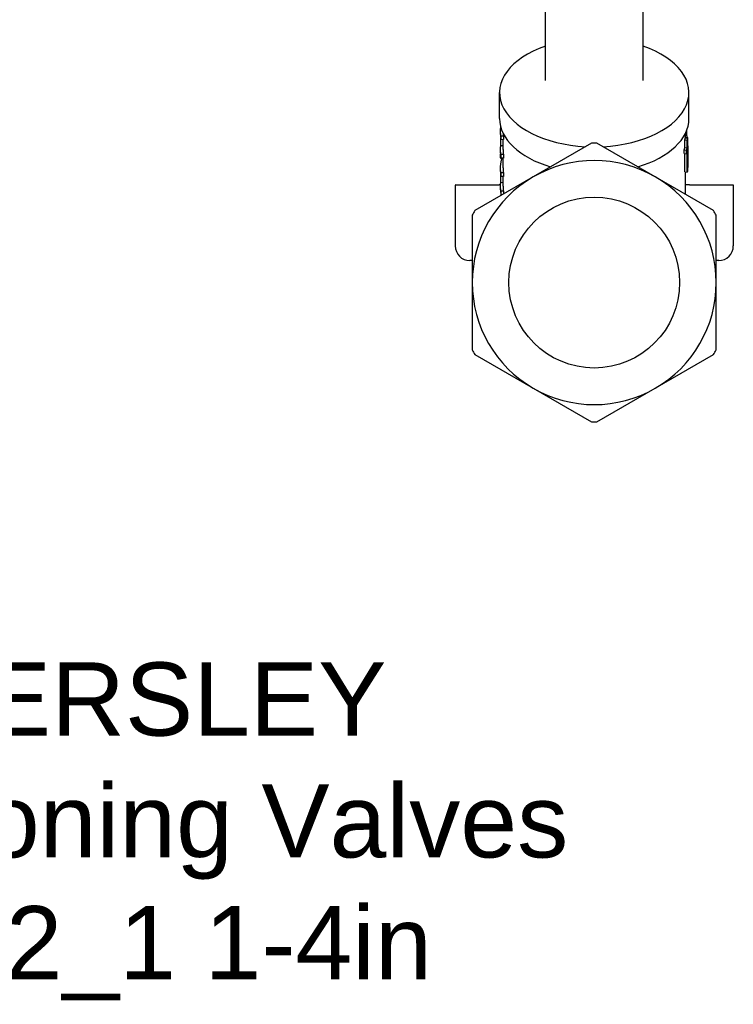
# Model space of a CAD drawing. Header units: millimetres. Extents: x 213 to 509, y 63 to 444.
# Tile 2 of 11: x 359 to 505, y 63 to 265. Entities that reach past the tile are written whole.
import ezdxf
from ezdxf.enums import TextEntityAlignment as Align

# ---------------------------------------------------------------- set-up
doc = ezdxf.new("R2010")
doc.units = ezdxf.units.MM
doc.layers.add('Detail', color=2, linetype='Continuous')
doc.layers.add('TEXT', color=7, linetype='Continuous')
doc.styles.add('fastrack', font='ARIAL.TTF')

msp = doc.modelspace()

# ---------------------------------------------------------------- linework, layer by layer
at = {"layer": 'Detail'}
for p, q in [((466.86, 252.06), (466.86, 273.18)), ((486.86, 252.06), (486.86, 273.18)), ((457.46, 244.27), (457.46, 249.6)), ((496.26, 244.27), (496.26, 249.6)), ((457.66, 241), (457.66, 241.74)), ((457.7, 238.71), (457.7, 240.26)), ((458.25, 240.71), (457.75, 240.68)), ((457.75, 239.94), (457.75, 240.68)), ((458.25, 240.71), (458.25, 239.97)), ((495.5, 240.37), (496, 240.35)), ((495.56, 240.37), (495.56, 241.31)), ((495.56, 240.39), (496.01, 240.41)), ((496, 240.35), (496, 238.78)), ((458.16, 238.69), (457.7, 238.71)), ((458.25, 239.97), (457.75, 239.94)), ((458.16, 237.97), (458.16, 239.97)), ((476.32, 239.24), (464.36, 232.34)), ((489.36, 232.34), (477.4, 239.24)), ((495.42, 239.92), (495.92, 239.89)), ((495.42, 238.35), (495.42, 239.92)), ((495.42, 238.35), (495.92, 238.32)), ((495.92, 238.32), (495.92, 239.89)), ((496, 235.09), (496, 238.04)), ((496.06, 238.9), (496.06, 239.64)), ((496.06, 237.01), (496.06, 238.13)), ((457.66, 237.23), (457.66, 237.97)), ((457.66, 236.23), (457.66, 237.08)), ((458.25, 236.94), (457.75, 236.91)), ((457.75, 236.18), (457.75, 236.91)), ((458.25, 236.2), (457.75, 236.18)), ((458.16, 234.2), (458.16, 236.2)), ((458.25, 236.94), (458.25, 236.2)), ((495.3, 237.86), (495.79, 237.81)), ((495.3, 237.12), (495.3, 237.86)), ((495.3, 237.12), (495.79, 237.07)), ((495.42, 233.37), (495.42, 237.11)), ((495.79, 237.07), (495.79, 237.81)), ((495.92, 233.33), (495.92, 237.58)), ((457.66, 233.46), (457.66, 234.2)), ((464.36, 232.34), (452.4, 225.44)), ((457.7, 231.17), (457.7, 232.73)), ((458.25, 233.17), (457.75, 233.15)), ((457.75, 232.41), (457.75, 233.15)), ((458.25, 232.44), (457.75, 232.41)), ((458.16, 230.43), (458.16, 232.43)), ((458.25, 233.17), (458.25, 232.44)), ((501.32, 225.44), (489.36, 232.34)), ((495.42, 233.37), (495.92, 233.33)), ((495.56, 228.76), (495.56, 233.36)), ((448.36, 230.59), (448.36, 218.19)), ((448.46, 230.69), (457.36, 230.69)), ((457.66, 230.69), (457.36, 230.69)), ((457.66, 229.7), (457.66, 230.43)), ((458.16, 231.15), (457.7, 231.17)), ((496.36, 230.69), (495.56, 230.69)), ((496.36, 230.69), (505.36, 230.69)), ((505.36, 230.69), (505.36, 218.19)), ((458.25, 229.41), (457.75, 229.38)), ((457.75, 228.64), (457.75, 229.38)), ((457.97, 228.65), (457.75, 228.64)), ((458.25, 229.41), (458.25, 228.81)), ((451.86, 224.5), (451.86, 210.69)), ((501.86, 210.69), (501.86, 224.5)), ((451.86, 215.19), (451.36, 215.19)), ((502.36, 215.19), (501.86, 215.19)), ((451.86, 210.69), (451.86, 196.88)), ((501.86, 196.88), (501.86, 210.69)), ((452.4, 195.94), (464.36, 189.04)), ((489.36, 189.04), (501.32, 195.94)), ((464.36, 189.04), (476.32, 182.13)), ((477.4, 182.13), (489.36, 189.04))]:
    msp.add_line(p, q, dxfattribs=at)
at = {"layer": 'Detail', "flags": 128}
for points in [[(457.75, 240.68), (457.74, 240.76), (457.72, 240.83), (457.71, 240.91), (457.7, 240.99), (457.7, 241.06), (457.69, 241.14), (457.68, 241.21), (457.68, 241.29), (457.67, 241.37), (457.67, 241.44), (457.66, 241.52), (457.66, 241.59), (457.66, 241.67), (457.66, 241.75), (457.66, 241.82), (457.66, 241.9), (457.66, 241.97), (457.67, 242.05), (457.67, 242.13), (457.68, 242.2), (457.68, 242.28), (457.69, 242.35), (457.7, 242.43), (457.71, 242.51)], [(457.66, 241), (457.66, 240.96), (457.66, 240.91), (457.66, 240.87), (457.66, 240.82), (457.66, 240.78), (457.66, 240.74), (457.67, 240.69), (457.67, 240.65), (457.67, 240.6), (457.67, 240.56), (457.68, 240.52), (457.68, 240.47), (457.68, 240.43), (457.69, 240.38), (457.69, 240.34), (457.7, 240.3), (457.7, 240.25), (457.71, 240.21), (457.71, 240.16), (457.72, 240.12), (457.73, 240.08), (457.73, 240.03), (457.74, 239.99), (457.75, 239.94)], [(495.87, 240.4), (495.87, 240.46), (495.87, 240.53), (495.87, 240.59), (495.87, 240.65), (495.86, 240.72), (495.86, 240.78), (495.86, 240.84), (495.86, 240.91), (495.86, 240.97), (495.85, 241.03), (495.85, 241.1), (495.85, 241.16), (495.85, 241.22), (495.84, 241.29), (495.84, 241.35), (495.84, 241.41), (495.84, 241.48), (495.83, 241.54), (495.83, 241.6), (495.83, 241.67), (495.83, 241.73), (495.83, 241.79), (495.82, 241.86), (495.82, 241.92)], [(495.92, 239.89), (495.92, 239.9), (495.93, 239.92), (495.93, 239.94), (495.94, 239.96), (495.94, 239.98), (495.94, 240), (495.95, 240.02), (495.95, 240.04), (495.95, 240.06), (495.96, 240.08), (495.96, 240.1), (495.96, 240.12), (495.97, 240.14), (495.97, 240.15), (495.97, 240.17), (495.98, 240.19), (495.98, 240.21), (495.98, 240.23), (495.99, 240.25), (495.99, 240.27), (495.99, 240.29), (495.99, 240.31), (496, 240.33), (496, 240.35)], [(496, 238.78), (496.01, 238.85), (496.02, 238.91), (496.02, 238.98), (496.03, 239.05), (496.04, 239.12), (496.04, 239.18), (496.05, 239.25), (496.05, 239.32), (496.05, 239.39), (496.06, 239.46), (496.06, 239.52), (496.06, 239.59), (496.06, 239.66), (496.06, 239.73), (496.06, 239.8), (496.06, 239.86), (496.05, 239.93), (496.05, 240), (496.04, 240.07), (496.04, 240.14), (496.03, 240.2), (496.03, 240.27), (496.02, 240.34), (496.01, 240.41)], [(457.75, 236.91), (457.74, 236.99), (457.72, 237.06), (457.71, 237.14), (457.7, 237.21), (457.7, 237.29), (457.69, 237.36), (457.68, 237.44), (457.68, 237.51), (457.67, 237.59), (457.67, 237.66), (457.66, 237.74), (457.66, 237.81), (457.66, 237.89), (457.66, 237.96), (457.66, 238.03), (457.66, 238.11), (457.66, 238.18), (457.67, 238.26), (457.67, 238.33), (457.67, 238.41), (457.68, 238.48), (457.69, 238.56), (457.69, 238.63), (457.7, 238.71)], [(495.79, 237.81), (495.8, 237.83), (495.8, 237.85), (495.81, 237.88), (495.82, 237.9), (495.82, 237.92), (495.83, 237.94), (495.83, 237.96), (495.84, 237.98), (495.84, 238), (495.85, 238.02), (495.86, 238.04), (495.86, 238.06), (495.87, 238.09), (495.87, 238.11), (495.88, 238.13), (495.88, 238.15), (495.89, 238.17), (495.89, 238.19), (495.9, 238.21), (495.9, 238.23), (495.91, 238.25), (495.91, 238.28), (495.91, 238.3), (495.92, 238.32)], [(496.06, 238.73), (496.06, 238.58), (496.06, 238.43), (496.06, 238.28), (496.06, 238.13), (496.06, 237.97), (496.06, 237.82), (496.06, 237.67), (496.06, 237.52), (496.06, 237.37), (496.05, 237.22), (496.05, 237.06), (496.05, 236.91), (496.05, 236.76), (496.04, 236.61), (496.04, 236.46), (496.04, 236.3), (496.03, 236.15), (496.03, 236), (496.03, 235.85), (496.02, 235.7), (496.02, 235.55), (496.01, 235.4), (496.01, 235.24), (496, 235.09)], [(457.66, 237.23), (457.66, 237.23), (457.66, 237.22), (457.66, 237.21), (457.66, 237.2), (457.66, 237.2), (457.66, 237.19), (457.66, 237.18), (457.66, 237.18), (457.66, 237.17), (457.66, 237.16), (457.66, 237.16), (457.66, 237.15), (457.66, 237.14), (457.66, 237.14), (457.66, 237.13), (457.66, 237.12), (457.66, 237.11), (457.66, 237.11), (457.66, 237.1), (457.66, 237.09), (457.66, 237.09), (457.66, 237.08), (457.66, 237.07), (457.66, 237.07)], [(457.66, 237.07), (457.66, 237.07), (457.66, 237.07), (457.66, 237.07), (457.66, 237.07), (457.66, 237.07), (457.66, 237.07), (457.66, 237.07), (457.66, 237.07), (457.66, 237.07), (457.66, 237.07), (457.66, 237.08), (457.66, 237.08), (457.66, 237.08), (457.66, 237.08), (457.66, 237.08), (457.66, 237.08), (457.66, 237.08), (457.66, 237.08), (457.66, 237.08), (457.66, 237.08), (457.66, 237.08), (457.66, 237.08), (457.66, 237.09), (457.66, 237.09)], [(457.66, 236.23), (457.66, 236.22), (457.66, 236.22), (457.66, 236.22), (457.66, 236.22), (457.66, 236.22), (457.66, 236.21), (457.67, 236.21), (457.67, 236.21), (457.67, 236.21), (457.67, 236.2), (457.68, 236.2), (457.68, 236.2), (457.68, 236.2), (457.69, 236.2), (457.69, 236.19), (457.7, 236.19), (457.7, 236.19), (457.71, 236.19), (457.71, 236.19), (457.72, 236.18), (457.73, 236.18), (457.73, 236.18), (457.74, 236.18), (457.75, 236.18)], [(457.75, 233.15), (457.73, 233.27), (457.71, 233.4), (457.7, 233.53), (457.68, 233.65), (457.67, 233.78), (457.67, 233.91), (457.66, 234.04), (457.66, 234.16), (457.66, 234.29), (457.66, 234.42), (457.67, 234.54), (457.68, 234.67), (457.69, 234.8), (457.7, 234.93), (457.72, 235.05), (457.74, 235.18), (457.76, 235.31), (457.78, 235.43), (457.81, 235.56), (457.83, 235.69), (457.87, 235.81), (457.9, 235.94), (457.94, 236.06), (457.97, 236.19)], [(495.92, 237.58), (495.91, 237.56), (495.91, 237.54), (495.91, 237.51), (495.9, 237.49), (495.9, 237.47), (495.89, 237.45), (495.89, 237.43), (495.88, 237.41), (495.88, 237.39), (495.87, 237.37), (495.87, 237.35), (495.86, 237.33), (495.86, 237.3), (495.85, 237.28), (495.84, 237.26), (495.84, 237.24), (495.83, 237.22), (495.83, 237.2), (495.82, 237.18), (495.82, 237.16), (495.81, 237.14), (495.8, 237.12), (495.8, 237.09), (495.79, 237.07)], [(496.06, 237.01), (496.06, 236.88), (496.06, 236.74), (496.06, 236.6), (496.06, 236.46), (496.06, 236.32), (496.05, 236.19), (496.05, 236.05), (496.05, 235.91), (496.05, 235.77), (496.05, 235.64), (496.04, 235.5), (496.04, 235.36), (496.04, 235.22), (496.03, 235.08), (496.03, 234.95), (496.03, 234.81), (496.02, 234.67), (496.02, 234.53), (496.01, 234.4), (496.01, 234.26), (496, 234.12), (496, 233.98), (495.99, 233.85), (495.99, 233.71)], [(457.66, 233.46), (457.66, 233.42), (457.66, 233.38), (457.66, 233.33), (457.66, 233.29), (457.66, 233.24), (457.66, 233.2), (457.67, 233.16), (457.67, 233.11), (457.67, 233.07), (457.67, 233.02), (457.68, 232.98), (457.68, 232.94), (457.68, 232.89), (457.69, 232.85), (457.69, 232.8), (457.7, 232.76), (457.7, 232.72), (457.71, 232.67), (457.71, 232.63), (457.72, 232.58), (457.73, 232.54), (457.73, 232.5), (457.74, 232.45), (457.75, 232.41)], [(495.99, 233.71), (495.98, 233.69), (495.98, 233.68), (495.98, 233.66), (495.98, 233.64), (495.97, 233.63), (495.97, 233.61), (495.97, 233.6), (495.97, 233.58), (495.96, 233.57), (495.96, 233.55), (495.96, 233.54), (495.96, 233.52), (495.95, 233.5), (495.95, 233.49), (495.95, 233.47), (495.94, 233.46), (495.94, 233.44), (495.94, 233.43), (495.94, 233.41), (495.93, 233.39), (495.93, 233.38), (495.93, 233.36), (495.92, 233.35), (495.92, 233.33)], [(457.75, 229.38), (457.74, 229.45), (457.72, 229.53), (457.71, 229.6), (457.7, 229.68), (457.7, 229.75), (457.69, 229.83), (457.68, 229.9), (457.68, 229.97), (457.67, 230.05), (457.67, 230.12), (457.66, 230.2), (457.66, 230.27), (457.66, 230.35), (457.66, 230.42), (457.66, 230.5), (457.66, 230.57), (457.66, 230.65), (457.67, 230.72), (457.67, 230.8), (457.67, 230.87), (457.68, 230.95), (457.69, 231.02), (457.69, 231.1), (457.7, 231.17)], [(457.66, 229.7), (457.66, 229.65), (457.66, 229.61), (457.66, 229.56), (457.66, 229.52), (457.66, 229.48), (457.66, 229.43), (457.67, 229.39), (457.67, 229.34), (457.67, 229.3), (457.67, 229.26), (457.68, 229.21), (457.68, 229.17), (457.69, 229.12), (457.69, 229.08), (457.69, 229.04), (457.7, 228.99), (457.7, 228.95), (457.71, 228.9), (457.71, 228.86), (457.72, 228.82), (457.73, 228.77), (457.73, 228.73), (457.74, 228.68), (457.75, 228.64)]]:
    msp.add_lwpolyline(points, dxfattribs=at)
at = {"layer": 'Detail'}
msp.add_circle((476.86, 210.69), 17.5, dxfattribs=at)
for centre, radius, start, end in [((476.86, 210.69), 28.56, 88.9136, 91.0864), ((476.86, 210.69), 25, 60, 120), ((476.86, 210.69), 25, 120, 180), ((476.86, 210.69), 25, 0, 60), ((448.46, 230.59), 0.1, 90, 180), ((476.86, 210.69), 28.56, 148.9136, 151.0864), ((476.86, 210.69), 28.56, 28.9136, 31.0864), ((451.36, 218.19), 3, 180, 270), ((502.36, 218.19), 3, 270, 0), ((476.86, 210.69), 25, 180, 240), ((476.86, 210.69), 25, 300, 0), ((476.86, 210.69), 28.56, 208.9136, 211.0864), ((476.86, 210.69), 28.56, 328.9136, 331.0864), ((476.86, 210.69), 25, 240, 300), ((476.86, 210.69), 28.56, 268.9136, 271.0864)]:
    msp.add_arc(centre, radius, start, end, dxfattribs=at)
for centre, major_axis, start_param, end_param in [((476.86, 249.6), (-19.4, 0), 5.253938, 7.761233), ((476.86, 249.6), (19.4, 0), 4.805137, 7.312433), ((476.86, 244.27), (-19.4, 0), 0, 1.092123), ((476.86, 244.27), (19.4, 0), 5.191063, 6.283185), ((476.86, 241.74), (-18.7, 0), 0.042976, 0.09601), ((476.86, 241.21), (18.7, 0), 6.162504, 6.204567), ((476.86, 239.64), (18.7, 0), 6.116201, 6.162504), ((476.86, 238.9), (19.2, 0), 6.204567, 6.283185), ((476.86, 237.97), (-18.7, 0), 0, 0.09601), ((476.86, 234.2), (-18.7, 0), 0, 0.09601), ((476.86, 230.43), (-18.7, 0), 0, 0.09601)]:
    msp.add_ellipse(centre, major_axis=major_axis, ratio=0.573576, start_param=start_param, end_param=end_param, dxfattribs=at)

# ---------------------------------------------------------------- texts
at = {"layer": 'TEXT', "style": 'fastrack'}
for s, p in [('HATTERSLEY', (365.57, 117.88)), ('Commissioning Valves', (365.57, 92.93)), ('Fig.1432_1 1-4in', (364.95, 67.97))]:
    msp.add_text(s, height=15, dxfattribs=at).set_placement(p, align=Align.CENTER)

doc.saveas('drawing.dxf')
